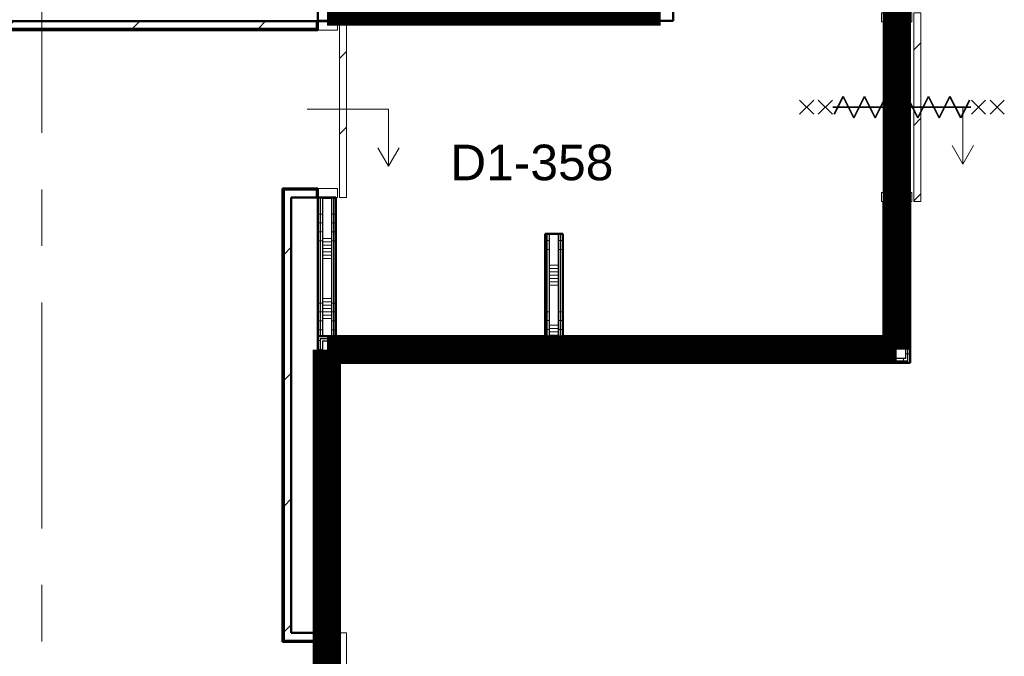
# Model space of a CAD drawing. Extents: x -2538 to 83400, y -8040 to 61900.
# Tile 67 of 105: x 62275 to 67804, y 19507 to 23084. Entities that reach past the tile are written whole.
import ezdxf

# ---------------------------------------------------------------- set-up
doc = ezdxf.new("R2010")
doc.units = 0
doc.header["$LTSCALE"] = 100
doc.linetypes.add('SCHEIDING_BRANDWEREND60', pattern=[3.2, 0.8, -1.6, 0.8])
doc.linetypes.add('stramien', pattern=[22.225, 12.7, -3.175, 3.175, -3.175])
for name, color, linetype, lineweight in [('00---0--FM-RUIMTENR', 7, 'Continuous', 18), ('BA20----_WANDEN', 14, 'Continuous', 50), ('BL$1A---_ALGEMEEN', 7, 'Continuous', 18), ('BL$7A---_STRAMIEN', 7, 'Continuous', 18), ('BL20----_WANDEN', 7, 'Continuous', 25), ('BL30----_BRANDSYMBOLEN', 14, 'Continuous', 35), ('BL30----_KOZIJNEN', 14, 'Continuous', 25), ('BL40----_BRANDWERENDESCHEIDING_60MIN', 84, 'SCHEIDING_BRANDWEREND60', 158)]:
    doc.layers.add(name, color=color, linetype=linetype, lineweight=lineweight)
doc.styles.add('Arial', font='arial.ttf', dxfattribs={"height": 200})
pattern_1 = [(180, (65325, 21792.5), (-6e-14, -500), []), (180, (65325, 21842.5), (-6e-14, -500), []), (180, (65325, 21892.5), (-6e-14, -500), []), (180, (65325, 21942.5), (-6e-14, -500), [])]
pattern_2 = [(180, (67275, 23555), (-6e-12, -500), []), (180, (67275, 23605), (-6e-12, -500), []), (180, (67275, 23655), (-6e-12, -500), []), (180, (67275, 23705), (-6e-12, -500), [])]
pattern_3 = [(90, (65737.5, 21155), (-500, -2e-12), []), (90, (65787.5, 21155), (-500, -2e-12), []), (90, (65837.5, 21155), (-500, -2e-12), []), (90, (65887.5, 21155), (-500, -2e-12), [])]
pattern_4 = [(45, (1253.4, 5927.3), (-353.5534, 353.5534), [])]
pattern_5 = [(1e-13, (63950, 19330), (-9e-13, 500), []), (1e-13, (63950, 19280), (-9e-13, 500), []), (1e-13, (63950, 19230), (-9e-13, 500), []), (1e-13, (63950, 19180), (-9e-13, 500), [])]
pattern_6 = [(1e-13, (63950, 21991.25), (-9e-13, 500), []), (1e-13, (63950, 21941.25), (-9e-13, 500), []), (1e-13, (63950, 21891.25), (-9e-13, 500), []), (1e-13, (63950, 21841.25), (-9e-13, 500), [])]

# ---------------------------------------------------------------- blocks, each defined once
blk = doc.blocks.new('32_DR_AMC_s_enkele schuifdeur_dt1 - 1060x2160_wbdbo60-2935300-1')
at = {"layer": 'BL30----_KOZIJNEN', "lineweight": 18}
h = blk.add_hatch(dxfattribs=at)
h.set_pattern_fill('FP_443', color=256, style=0, pattern_type=2)
h.set_pattern_definition([(135, (16989.68, -65946.6), (-212.132, -212.132), [])])
h.paths.add_polyline_path([(855, 135), (-205, 135), (-205, 95), (855, 95)], flags=0)
at = {"layer": 'BL$1A---_ALGEMEEN'}
for p, q in [((645, 371), (541.1, 431)), ((325, -84.9), (325, 371)), ((325, 371), (645, 371)), ((645, 371), (541.1, 311))]:
    blk.add_line(p, q, dxfattribs=at)
at = {"layer": 'BL30----_BRANDSYMBOLEN'}
for p, q in [((285, 603.6), (365, 523.6)), ((365, 603.6), (285, 523.6)), ((365, 498.7), (285, 418.6)), ((285, 498.7), (365, 418.6)), ((385, 358.6), (285, 408.6)), ((325, 416.3), (325, -358.7)), ((325, 416.3), (325, -358.7)), ((265, 298.6), (385, 358.6)), ((385, 238.6), (265, 298.6)), ((265, 178.6), (385, 238.6)), ((385, 118.6), (265, 178.6)), ((265, 58.6), (385, 118.6)), ((385, -1.4), (265, 58.6)), ((265, -61.4), (385, -1.4)), ((385, -121.4), (265, -61.4)), ((265, -181.4), (385, -121.4)), ((385, -241.4), (265, -181.4)), ((265, -301.4), (385, -241.4)), ((365, -351.4), (265, -301.4)), ((285, -361.4), (365, -441.4)), ((365, -361.4), (285, -441.4)), ((285, -466.4), (365, -546.4)), ((365, -466.4), (285, -546.4))]:
    blk.add_line(p, q, dxfattribs=at)
at = {"layer": 'BL30----_KOZIJNEN', "lineweight": 18}
for p, q in [((855, 135), (-205, 135)), ((-205, 135), (-205, 95)), ((855, 95), (855, 135)), ((-205, 95), (855, 95)), ((-155, 85), (-205, 85)), ((-205, 85), (-205, -85)), ((-155, -85), (-155, 85)), ((855, 85), (805, 85)), ((805, 85), (805, -85)), ((855, -85), (855, 85)), ((-205, -85), (-155, -85)), ((805, -85), (855, -85))]:
    blk.add_line(p, q, dxfattribs=at)
blk = doc.blocks.new('32_DR_AMC_s_enkele schuifdeur_dt1 - 1660x2160_wbdbo60-2935390-1')
at = {"layer": 'BL30----_KOZIJNEN', "lineweight": 18}
h = blk.add_hatch(dxfattribs=at)
h.set_pattern_fill('FP_444', color=256, style=0, pattern_type=2)
h.set_pattern_definition([(315, (-12556.7, 62746.6), (500, 500), []), (315, (-12556.7, 62576.6), (500, 500), []), (315, (-12556.7, 62566.6), (500, 500), []), (315, (-12556.7, 62556.6), (500, 500), []), (315, (-12556.7, 62546.6), (500, 500), []), (315, (-12556.7, 62536.6), (500, 500), []), (315, (-12556.7, 62526.6), (500, 500), []), (315, (-12556.7, 62516.6), (500, 500), [])])
h.paths.add_polyline_path([(1105, -60), (1155, -60), (1155, 60), (1105, 60)], flags=0)
h = blk.add_hatch(dxfattribs=at)
h.set_pattern_fill('FP_445', color=256, style=0, pattern_type=2)
h.set_pattern_definition([(315, (-12556.68, 62746.6), (212.132, 212.132), [])])
h.paths.add_polyline_path([(-505, -110), (1155, -110), (1155, -70), (-505, -70)], flags=0)
at = {"layer": 'BL$1A---_ALGEMEEN'}
for p, q in [((325, 109.9), (325, -346)), ((645, -346), (541.1, -286)), ((325, -346), (645, -346)), ((645, -346), (541.1, -406))]:
    blk.add_line(p, q, dxfattribs=at)
at = {"layer": 'BL30----_BRANDSYMBOLEN'}
for p, q in [((285, 466.4), (365, 546.4)), ((365, 466.4), (285, 546.4)), ((285, 361.4), (365, 441.4)), ((365, 361.4), (285, 441.4)), ((365, 351.4), (265, 301.4)), ((325, -416.3), (325, 358.7)), ((325, -416.3), (325, 358.7)), ((265, 301.4), (385, 241.4)), ((385, 241.4), (265, 181.4)), ((265, 181.4), (385, 121.4)), ((385, 121.4), (265, 61.4)), ((265, 61.4), (385, 1.4)), ((385, 1.4), (265, -58.6)), ((265, -58.6), (385, -118.6)), ((385, -118.6), (265, -178.6)), ((265, -178.6), (385, -238.6)), ((385, -238.6), (265, -298.6)), ((265, -298.6), (385, -358.6)), ((385, -358.6), (285, -408.6)), ((365, -498.7), (285, -418.6)), ((285, -498.7), (365, -418.6)), ((285, -603.6), (365, -523.6)), ((365, -603.6), (285, -523.6))]:
    blk.add_line(p, q, dxfattribs=at)
at = {"layer": 'BL30----_KOZIJNEN', "lineweight": 18}
for p, q in [((-505, -60), (-505, 60)), ((-505, 60), (-455, 60)), ((-455, 60), (-455, -60)), ((1105, -60), (1105, 60)), ((1105, 60), (1155, 60)), ((1155, 60), (1155, -60)), ((-455, -60), (-505, -60)), ((-505, -70), (1155, -70)), ((-505, -110), (-505, -70)), ((1155, -110), (-505, -110)), ((1155, -60), (1105, -60)), ((1155, -70), (1155, -110))]:
    blk.add_line(p, q, dxfattribs=at)
blk = doc.blocks.new('32_DR_AMC_s_enkele schuifdeur_dt1 - 990x2160-V101-1')
at = {"layer": 'BL30----_KOZIJNEN', "lineweight": 18}
h = blk.add_hatch(dxfattribs=at)
h.set_pattern_fill('FP_465', color=256, style=0, pattern_type=2)
h.set_pattern_definition([(135, (16977.68, -62746.6), (-212.132, -212.132), [])])
h.paths.add_polyline_path([(820, 110), (-170, 110), (-170, 70), (820, 70)], flags=0)
at = {"layer": 'BL$1A---_ALGEMEEN'}
for p, q in [((645, 346), (541.1, 406)), ((325, -109.9), (325, 346)), ((325, 346), (645, 346)), ((645, 346), (541.1, 286))]:
    blk.add_line(p, q, dxfattribs=at)
at = {"layer": 'BL30----_KOZIJNEN', "lineweight": 18}
for p, q in [((820, 110), (-170, 110)), ((-170, 110), (-170, 70)), ((-170, 70), (820, 70)), ((-120, 60), (-170, 60)), ((-170, 60), (-170, -60)), ((-120, -60), (-120, 60)), ((820, 60), (770, 60)), ((770, 60), (770, -60)), ((820, 70), (820, 110)), ((820, -60), (820, 60)), ((-170, -60), (-120, -60)), ((770, -60), (820, -60))]:
    blk.add_line(p, q, dxfattribs=at)

msp = doc.modelspace()

# ---------------------------------------------------------------- hatches: boundary and pattern name
at = {"layer": 'BA20----_WANDEN', "lineweight": 18}
h = msp.add_hatch(dxfattribs=at)
h.set_pattern_fill('FP_107', color=256, angle=90, style=0, pattern_type=2)
h.set_pattern_definition(pattern_2)
h.paths.add_polyline_path([(67250, 21167.5), (67262.5, 21167.5), (67262.5, 22062), (67250, 22062), (67250, 21180)], flags=0)
h.paths.add_polyline_path([(67250, 23122), (67262.5, 23122), (67262.5, 25680), (67250, 25680), (67250, 23170.9)], flags=0)
h = msp.add_hatch(dxfattribs=at)
h.set_pattern_fill('FP_107', color=256, angle=90, style=0, pattern_type=2)
h.set_pattern_definition(pattern_2)
h.paths.add_polyline_path([(67262.5, 21155), (67275, 21155), (67275, 22062), (67262.5, 22062), (67262.5, 21167.5)], flags=0)
h.paths.add_polyline_path([(67275, 23122), (67275, 25692.5), (67262.5, 25692.5), (67262.5, 23122)], flags=0)
h = msp.add_hatch(dxfattribs=at)
h.set_pattern_fill('FP_107', color=256, angle=90, style=0, pattern_type=2)
h.set_pattern_definition(pattern_2)
h.paths.add_polyline_path([(67125, 21292.5), (67137.5, 21292.5), (67137.5, 22062), (67125, 22062), (67125, 21305)], flags=0)
h.paths.add_polyline_path([(67125, 23122), (67137.5, 23122), (67137.5, 23692.5), (67125, 23692.5), (67125, 23170.9)], flags=0)
h.paths.add_polyline_path([(67125, 23767.5), (67137.5, 23767.5), (67137.5, 25555), (67125, 25555), (67125, 23780)], flags=0)
h = msp.add_hatch(dxfattribs=at)
h.set_pattern_fill('FP_107', color=256, angle=90, style=0, pattern_type=2)
h.set_pattern_definition(pattern_2)
h.paths.add_polyline_path([(67137.5, 21280), (67150, 21280), (67150, 22062), (67137.5, 22062), (67137.5, 21292.5)], flags=0)
h.paths.add_polyline_path([(67137.5, 23122), (67150, 23122), (67150, 23705), (67137.5, 23705), (67137.5, 23170.9)], flags=0)
h.paths.add_polyline_path([(67150, 23755), (67150, 25567.5), (67137.5, 25567.5), (67137.5, 23755)], flags=0)
h = msp.add_hatch(dxfattribs=at)
h.set_pattern_fill('FP_108', color=256, angle=90, style=0, pattern_type=2)
h.set_pattern_definition([(180, (67275, 23355), (6e-13, -337.5), []), (180, (67275, 23373.75), (6e-13, -337.5), []), (180, (67275, 23392.5), (6e-13, -337.5), []), (180, (67275, 23411.25), (6e-13, -337.5), []), (180, (67275, 23430), (6e-13, -337.5), []), (180, (67275, 23448.75), (6e-13, -337.5), []), (180, (67275, 23467.5), (6e-13, -337.5), [])])
h.paths.add_polyline_path([(67250, 21180), (67250, 22062), (67150, 22062), (67150, 21180)], flags=0)
h.paths.add_polyline_path([(67150, 23122), (67250, 23122), (67250, 25580), (67150, 25580), (67150, 23170.9)], flags=0)
h = msp.add_hatch(dxfattribs=at)
h.set_pattern_fill('FP_44', color=256, style=0, pattern_type=2)
h.set_pattern_definition(pattern_4)
h.paths.add_polyline_path([(63950, 23035), (63950, 23075), (60933.4, 23075), (60933.4, 23035), (63588.4, 23035)], flags=0)
h = msp.add_hatch(dxfattribs=at)
h.set_pattern_fill('FP_85', color=256, angle=-270, style=0, pattern_type=2)
h.set_pattern_definition([(270, (64747.5, 23177.5), (500, 2e-12), []), (270, (64697.5, 23177.5), (500, 2e-12), []), (270, (64647.5, 23177.5), (500, 2e-12), []), (270, (64597.5, 23177.5), (500, 2e-12), [])])
h.paths.add_polyline_path([(65695.9, 23077.5), (65945, 23077.5), (65945, 23090), (63950, 23090), (63950, 23077.5), (64290.9, 23077.5)], flags=0)
h = msp.add_hatch(dxfattribs=at)
h.set_pattern_fill('FP_684', color=256, angle=90, style=0, pattern_type=2)
h.set_pattern_definition(pattern_6)
h.paths.add_polyline_path([(63962.5, 21305), (63962.5, 22085), (63950, 22085), (63950, 21305)], flags=0)
h.paths.add_polyline_path([(63962.5, 23075), (63962.5, 23077.5), (63950, 23077.5), (63950, 23075)], flags=0)
h = msp.add_hatch(dxfattribs=at)
h.set_pattern_fill('FP_684', color=256, angle=90, style=0, pattern_type=2)
h.set_pattern_definition(pattern_6)
h.paths.add_polyline_path([(63962.5, 21305), (63975, 21305), (63975, 22085), (63962.5, 22085), (63962.5, 21497.1)], flags=0)
h.paths.add_polyline_path([(63962.5, 23075), (63975, 23075), (63975, 23077.5), (63962.5, 23077.5)], flags=0)
h = msp.add_hatch(dxfattribs=at)
h.set_pattern_fill('FP_685', color=256, angle=90, style=0, pattern_type=2)
h.set_pattern_definition([(1e-13, (63950, 22191.25), (-6e-13, 337.5), []), (1e-13, (63950, 22172.5), (-6e-13, 337.5), []), (1e-13, (63950, 22153.75), (-6e-13, 337.5), []), (1e-13, (63950, 22135), (-6e-13, 337.5), []), (1e-13, (63950, 22116.25), (-6e-13, 337.5), []), (1e-13, (63950, 22097.5), (-6e-13, 337.5), []), (1e-13, (63950, 22078.75), (-6e-13, 337.5), [])])
h.paths.add_polyline_path([(64025, 21305), (64025, 22085), (63975, 22085), (63975, 21305)], flags=0)
h.paths.add_polyline_path([(63975, 23075), (64025, 23075), (64025, 23077.5), (63975, 23077.5)], flags=0)
h = msp.add_hatch(dxfattribs=at)
h.set_pattern_fill('FP_684', color=256, angle=90, style=0, pattern_type=2)
h.set_pattern_definition(pattern_6)
h.paths.add_polyline_path([(64025, 21305), (64037.5, 21305), (64037.5, 22085), (64025, 22085), (64025, 21497.1)], flags=0)
h.paths.add_polyline_path([(64025, 23075), (64037.5, 23075), (64037.5, 23077.5), (64025, 23077.5)], flags=0)
h = msp.add_hatch(dxfattribs=at)
h.set_pattern_fill('FP_684', color=256, angle=90, style=0, pattern_type=2)
h.set_pattern_definition(pattern_6)
h.paths.add_polyline_path([(64050, 21305), (64050, 22085), (64037.5, 22085), (64037.5, 21305)], flags=0)
h.paths.add_polyline_path([(64037.5, 23075), (64050, 23075), (64050, 23077.5), (64037.5, 23077.5)], flags=0)
h = msp.add_hatch(dxfattribs=at)
h.set_pattern_fill('FP_44', color=256, style=0, pattern_type=2)
h.set_pattern_definition(pattern_4)
h.paths.add_polyline_path([(63950, 23025), (63950, 23035), (60893.4, 23035), (60893.4, 23025), (63588.4, 23025)], flags=0)
h = msp.add_hatch(dxfattribs=at)
h.set_pattern_fill('FP_44', color=256, style=0, pattern_type=2)
h.set_pattern_definition(pattern_4)
h.paths.add_polyline_path([(63750, 19598), (63760, 19598), (63760, 22135), (63750, 22135), (63750, 19638)], flags=0)
h = msp.add_hatch(dxfattribs=at)
h.set_pattern_fill('FP_44', color=256, style=0, pattern_type=2)
h.set_pattern_definition(pattern_4)
h.paths.add_polyline_path([(63760, 19638), (63800, 19638), (63800, 22125), (63760, 22125), (63760, 19823.3)], flags=0)
h = msp.add_hatch(dxfattribs=at)
h.set_pattern_fill('FP_101', color=256, angle=90, style=0, pattern_type=2)
h.set_pattern_definition(pattern_1)
h.paths.add_polyline_path([(65237.5, 21305), (65237.5, 21880), (65225, 21880), (65225, 21305)], flags=0)
h = msp.add_hatch(dxfattribs=at)
h.set_pattern_fill('FP_101', color=256, angle=90, style=0, pattern_type=2)
h.set_pattern_definition(pattern_1)
h.paths.add_polyline_path([(65250, 21292.5), (65250, 21880), (65237.5, 21880), (65237.5, 21292.5)], flags=0)
h = msp.add_hatch(dxfattribs=at)
h.set_pattern_fill('FP_102', color=256, angle=90, style=0, pattern_type=2)
h.set_pattern_definition([(180, (65325, 21592.5), (-4e-14, -337.5), []), (180, (65325, 21611.25), (-4e-14, -337.5), []), (180, (65325, 21630), (-4e-14, -337.5), []), (180, (65325, 21648.75), (-4e-14, -337.5), []), (180, (65325, 21667.5), (-4e-14, -337.5), []), (180, (65325, 21686.25), (-4e-14, -337.5), []), (180, (65325, 21705), (-4e-14, -337.5), [])])
h.paths.add_polyline_path([(65300, 21280), (65300, 21880), (65250, 21880), (65250, 21280)], flags=0)
h = msp.add_hatch(dxfattribs=at)
h.set_pattern_fill('FP_101', color=256, angle=90, style=0, pattern_type=2)
h.set_pattern_definition(pattern_1)
h.paths.add_polyline_path([(65312.5, 21292.5), (65312.5, 21880), (65300, 21880), (65300, 21292.5)], flags=0)
h = msp.add_hatch(dxfattribs=at)
h.set_pattern_fill('FP_101', color=256, angle=90, style=0, pattern_type=2)
h.set_pattern_definition(pattern_1)
h.paths.add_polyline_path([(65325, 21305), (65325, 21880), (65312.5, 21880), (65312.5, 21305)], flags=0)
h = msp.add_hatch(dxfattribs=at)
h.set_pattern_fill('FP_109', color=256, angle=90, style=0, pattern_type=2)
h.set_pattern_definition(pattern_3)
h.paths.add_polyline_path([(67125, 21292.5), (67125, 21305), (65312.5, 21305), (65312.5, 21292.5), (65695.9, 21292.5)], flags=0)
h.paths.add_polyline_path([(65237.5, 21292.5), (65237.5, 21305), (63950, 21305), (63950, 21292.5), (64290.9, 21292.5)], flags=0)
h = msp.add_hatch(dxfattribs=at)
h.set_pattern_fill('FP_664', color=256, angle=90, style=0, pattern_type=2)
h.set_pattern_definition(pattern_5)
h.paths.add_polyline_path([(63950, 17767.5), (63962.5, 17767.5), (63962.5, 17979), (63950, 17979), (63950, 17870.5)], flags=0)
h.paths.add_polyline_path([(63962.5, 19639), (63962.5, 21292.5), (63950, 21292.5), (63950, 19639)], flags=0)
h = msp.add_hatch(dxfattribs=at)
h.set_pattern_fill('FP_109', color=256, angle=90, style=0, pattern_type=2)
h.set_pattern_definition(pattern_3)
h.paths.add_polyline_path([(67125, 21280), (67137.5, 21280), (67137.5, 21292.5), (65300, 21292.5), (65300, 21280), (65695.9, 21280)], flags=0)
h.paths.add_polyline_path([(65250, 21280), (65250, 21292.5), (63962.5, 21292.5), (63962.5, 21280), (64290.9, 21280)], flags=0)
h = msp.add_hatch(dxfattribs=at)
h.set_pattern_fill('FP_664', color=256, angle=90, style=0, pattern_type=2)
h.set_pattern_definition(pattern_5)
h.paths.add_polyline_path([(63975, 17780), (63975, 17979), (63962.5, 17979), (63962.5, 17780)], flags=0)
h.paths.add_polyline_path([(63975, 19639), (63975, 21280), (63962.5, 21280), (63962.5, 19639)], flags=0)
h = msp.add_hatch(dxfattribs=at)
h.set_pattern_fill('FP_110', color=256, angle=90, style=0, pattern_type=2)
h.set_pattern_definition([(90, (65537.5, 21155), (-337.5, -1e-12), []), (90, (65556.25, 21155), (-337.5, -1e-12), []), (90, (65575, 21155), (-337.5, -1e-12), []), (90, (65593.75, 21155), (-337.5, -1e-12), []), (90, (65612.5, 21155), (-337.5, -1e-12), []), (90, (65631.25, 21155), (-337.5, -1e-12), []), (90, (65650, 21155), (-337.5, -1e-12), [])])
h.paths.add_polyline_path([(67125, 21180), (67150, 21180), (67150, 21280), (63975, 21280), (63975, 21180), (65695.9, 21180)], flags=0)
h = msp.add_hatch(dxfattribs=at)
h.set_pattern_fill('FP_665', color=256, angle=90, style=0, pattern_type=2)
h.set_pattern_definition([(1e-13, (63950, 19530), (-6e-13, 337.5), []), (1e-13, (63950, 19511.25), (-6e-13, 337.5), []), (1e-13, (63950, 19492.5), (-6e-13, 337.5), []), (1e-13, (63950, 19473.75), (-6e-13, 337.5), []), (1e-13, (63950, 19455), (-6e-13, 337.5), []), (1e-13, (63950, 19436.25), (-6e-13, 337.5), []), (1e-13, (63950, 19417.5), (-6e-13, 337.5), [])])
h.paths.add_polyline_path([(63975, 17880), (64025, 17880), (64025, 17979), (63975, 17979), (63975, 17905)], flags=0)
h.paths.add_polyline_path([(64025, 19639), (64025, 21180), (63975, 21180), (63975, 19639)], flags=0)
h = msp.add_hatch(dxfattribs=at)
h.set_pattern_fill('FP_109', color=256, angle=90, style=0, pattern_type=2)
h.set_pattern_definition(pattern_3)
h.paths.add_polyline_path([(67125, 21167.5), (67250, 21167.5), (67250, 21180), (64025, 21180), (64025, 21167.5), (65695.9, 21167.5)], flags=0)
h = msp.add_hatch(dxfattribs=at)
h.set_pattern_fill('FP_664', color=256, angle=90, style=0, pattern_type=2)
h.set_pattern_definition(pattern_5)
h.paths.add_polyline_path([(64037.5, 17892.5), (64037.5, 17979), (64025, 17979), (64025, 17892.5)], flags=0)
h.paths.add_polyline_path([(64025, 19639), (64037.5, 19639), (64037.5, 21167.5), (64025, 21167.5), (64025, 19823.3)], flags=0)
h = msp.add_hatch(dxfattribs=at)
h.set_pattern_fill('FP_109', color=256, angle=90, style=0, pattern_type=2)
h.set_pattern_definition(pattern_3)
h.paths.add_polyline_path([(67125, 21155), (67262.5, 21155), (67262.5, 21167.5), (64037.5, 21167.5), (64037.5, 21155), (65695.9, 21155)], flags=0)
h = msp.add_hatch(dxfattribs=at)
h.set_pattern_fill('FP_664', color=256, angle=90, style=0, pattern_type=2)
h.set_pattern_definition(pattern_5)
h.paths.add_polyline_path([(64050, 17905), (64050, 17979), (64037.5, 17979), (64037.5, 17905)], flags=0)
h.paths.add_polyline_path([(64037.5, 19639), (64050, 19639), (64050, 21155), (64037.5, 21155), (64037.5, 19823.3)], flags=0)

# ---------------------------------------------------------------- linework, layer by layer
at = {"layer": 'BL$7A---_STRAMIEN', "linetype": 'stramien'}
msp.add_line((62400, -2000), (62400, 60900), dxfattribs=at)
at = {"layer": 'BL20----_WANDEN', "lineweight": 50}
for p, q in [((65945, 23077.5), (65945, 23680)), ((63950, 23350), (63950, 23025)), ((64050, 23075), (60933.4, 23075)), ((65945, 23077.5), (63950, 23077.5)), ((64050, 23075), (64050, 23077.5)), ((60883.4, 23025), (63950, 23025)), ((63750, 22135), (63750, 19588)), ((63950, 22135), (63750, 22135)), ((63950, 22135), (63950, 19639)), ((63800, 19638), (63800, 22085)), ((63800, 22085), (64050, 22085)), ((64050, 21305), (64050, 22085)), ((67125, 22062), (67125, 21305)), ((67275, 22062), (67125, 22062)), ((67275, 21155), (67275, 22062)), ((65225, 21880), (65225, 21305)), ((65325, 21880), (65225, 21880)), ((65325, 21305), (65325, 21880)), ((63950, 21305), (65225, 21305)), ((67125, 21305), (65325, 21305)), ((64050, 21155), (67275, 21155)), ((64050, 19639), (64050, 21155)), ((63950, 19638), (63800, 19638)), ((63950, 19639), (64050, 19639)), ((63950, 19588), (63950, 19638)), ((63750, 19588), (63950, 19588))]:
    msp.add_line(p, q, dxfattribs=at)
at = {"layer": 'BL20----_WANDEN'}
for p, q in [((63962.5, 23077.5), (63962.5, 23075)), ((63975, 23077.5), (63975, 23075)), ((64025, 23077.5), (64025, 23075)), ((64037.5, 23077.5), (64037.5, 23075)), ((63950, 23035), (60893.4, 23035)), ((63760, 22125), (63760, 19598)), ((63950, 22125), (63760, 22125)), ((63962.5, 22085), (63962.5, 21305)), ((63975, 22085), (63975, 21305)), ((64025, 22085), (64025, 21305)), ((64037.5, 22085), (64037.5, 21305)), ((67137.5, 21292.5), (67137.5, 22062)), ((67150, 21280), (67150, 22062)), ((67250, 21180), (67250, 22062)), ((67262.5, 21167.5), (67262.5, 22062)), ((65237.5, 21292.5), (65237.5, 21880)), ((65250, 21280), (65250, 21880)), ((65300, 21280), (65300, 21880)), ((65312.5, 21292.5), (65312.5, 21880)), ((63962.5, 21292.5), (65237.5, 21292.5)), ((63962.5, 21292.5), (63962.5, 19639)), ((65312.5, 21292.5), (67137.5, 21292.5)), ((63975, 21280), (65300, 21280)), ((63975, 21280), (63975, 19639)), ((67150, 21280), (65250, 21280)), ((67250, 21180), (64025, 21180)), ((64025, 21180), (64025, 19639)), ((64037.5, 21167.5), (67262.5, 21167.5)), ((64037.5, 21167.5), (64037.5, 19639)), ((63760, 19598), (63950, 19598))]:
    msp.add_line(p, q, dxfattribs=at)
at = {"layer": 'BL40----_BRANDWERENDESCHEIDING_60MIN', "const_width": 160, "flags": 128}
for points in [[(67200, 25630), (67200, 21230)], [(65875, 23130), (65875, 23730)], [(64000, 23400), (64000, 23130)], [(64000, 23130), (65875, 23130)], [(67200, 21230), (64000, 21230)], [(64000, 21230), (64000, 17830)]]:
    msp.add_lwpolyline(points, dxfattribs=at)

# ---------------------------------------------------------------- block references
at = {"layer": 'BL30----_KOZIJNEN'}
for name, p, rotation in [('32_DR_AMC_s_enkele schuifdeur_dt1 - 1060x2160_wbdbo60-2935300-1', (67200, 22917), 269.9999999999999), ('32_DR_AMC_s_enkele schuifdeur_dt1 - 990x2160-V101-1', (64000, 22905), 269.9999999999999), ('32_DR_AMC_s_enkele schuifdeur_dt1 - 1660x2160_wbdbo60-2935390-1', (64000, 18484), 89.99999999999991)]:
    msp.add_blockref(name, p, dxfattribs=dict(at, rotation=rotation))

# ---------------------------------------------------------------- texts
at = {"layer": '00---0--FM-RUIMTENR', "insert": (64692.3, 22381.6), "char_height": 200, "width": 1130.379, "attachment_point": 1, "style": 'Arial'}
msp.add_mtext('D1-358', dxfattribs=at)

doc.saveas('drawing.dxf')
